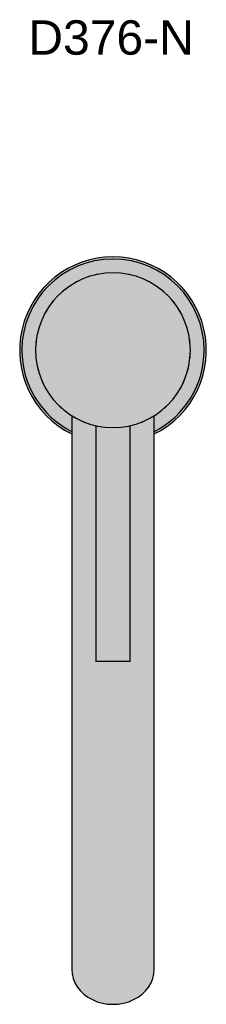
# Model space of a CAD drawing. Header units: millimetres. Extents: x 1538 to 2593, y 463 to 749.
# Tile 3 of 3: x 2538 to 2593, y 463 to 749. Entities that reach past the tile are written whole.
import ezdxf

# ---------------------------------------------------------------- set-up
doc = ezdxf.new("R2010")
doc.units = ezdxf.units.MM
doc.layers.add('Duten_R376_MatteBlack', color=250, linetype='Continuous')
doc.layers.add('P-SANR-FIXT-IDEN', color=2, linetype='Continuous', lineweight=9)
doc.styles.add('Arial', font='arial.ttf', dxfattribs={"height": 10})

msp = doc.modelspace()

# ---------------------------------------------------------------- hatches: boundary and pattern name
at = {"layer": 'Duten_R376_MatteBlack'}
for points in [[(2553.42, 628.98), (2553.42, 629.71), (2552, 630.45), (2548.96, 632.55), (2546.68, 634.54), (2544.16, 637.51), (2542.47, 640.03), (2540.94, 643.14), (2539.81, 646.51), (2539.15, 649.83), (2538.92, 653.28), (2539.15, 656.74), (2539.82, 660.14), (2541.05, 663.65), (2542.59, 666.71), (2544.69, 669.75), (2546.68, 672.02), (2549.51, 674.45), (2552.17, 676.23), (2555.28, 677.76), (2558.65, 678.89), (2561.97, 679.55), (2565.42, 679.78), (2565.42, 680.4), (2561.18, 680.07), (2557.04, 679.08), (2553.11, 677.45), (2549.29, 675.06), (2546.24, 672.46), (2543.43, 669.15), (2541.21, 665.49), (2539.62, 661.66), (2538.62, 657.45), (2538.3, 653.28), (2538.63, 649.04), (2539.62, 644.9), (2541.25, 640.97), (2543.48, 637.34), (2546.24, 634.1), (2549.51, 631.31), (2553.28, 629.04)], [(2553.42, 629.71), (2553.42, 634.26), (2553.28, 634.34), (2552.84, 634.69), (2552.2, 635.08), (2549.39, 637.51), (2547.13, 640.17), (2545.72, 642.49), (2545.37, 643.07), (2544.02, 646.33), (2543.72, 647.48), (2543.58, 647.86), (2543.47, 648.64), (2543.17, 650.08), (2543.09, 651.18), (2542.95, 652.07), (2542.95, 652.86), (2542.92, 653.28), (2543.2, 656.8), (2544.1, 660.46), (2544.75, 661.99), (2545.03, 662.76), (2545.15, 662.96), (2545.37, 663.49), (2547.22, 666.51), (2547.97, 667.41), (2548.25, 667.82), (2548.8, 668.36), (2549.51, 669.19), (2550.97, 670.48), (2551.26, 670.77), (2551.69, 671.05), (2552.42, 671.62), (2555.51, 673.48), (2555.95, 673.64), (2558.63, 674.72), (2559.72, 674.98), (2560.33, 675.2), (2560.9, 675.26), (2561.9, 675.5), (2565.42, 675.78), (2568.94, 675.5), (2569.95, 675.26), (2570.51, 675.2), (2571.12, 674.98), (2572.37, 674.68), (2576.09, 673.09), (2577.15, 672.4), (2578.65, 671.48), (2579.15, 671.05), (2579.65, 670.71), (2580.23, 670.13), (2581.33, 669.19), (2582.04, 668.36), (2582.59, 667.82), (2582.91, 667.36), (2583.22, 667.04), (2583.36, 666.82), (2583.62, 666.51), (2585.47, 663.49), (2586.82, 660.23), (2587.72, 656.31), (2587.75, 655.44), (2587.9, 653.02), (2587.87, 652.46), (2587.89, 652.07), (2587.76, 651.18), (2587.64, 649.76), (2587.38, 648.64), (2587.26, 647.86), (2587.04, 647.23), (2586.82, 646.33), (2585.47, 643.07), (2583.62, 640.05), (2580.91, 636.96), (2580.2, 636.4), (2578.42, 634.94), (2578, 634.68), (2577.42, 634.26), (2577.42, 629.71), (2578.67, 630.33), (2581.55, 632.26), (2584.16, 634.54), (2586.69, 637.51), (2588.37, 640.03), (2589.9, 643.14), (2591.04, 646.51), (2591.7, 649.83), (2591.92, 653.28), (2591.69, 656.74), (2591.02, 660.14), (2589.9, 663.42), (2588.37, 666.53), (2586.45, 669.41), (2584.16, 672.02), (2581.23, 674.52), (2578.67, 676.23), (2575.56, 677.76), (2572.18, 678.9), (2568.87, 679.55), (2565.42, 679.78), (2561.96, 679.55), (2558.56, 678.88), (2555.28, 677.76), (2552.17, 676.23), (2549.29, 674.3), (2546.68, 672.02), (2544.4, 669.41), (2542.47, 666.53), (2540.94, 663.42), (2539.82, 660.14), (2539.15, 656.73), (2538.92, 653.28), (2539.15, 649.82), (2539.82, 646.42), (2540.94, 643.14), (2542.47, 640.03), (2544.4, 637.15), (2546.68, 634.54), (2549.51, 632.11), (2552.2, 630.32), (2553.28, 629.78)], [(2577.42, 628.98), (2578.02, 629.29), (2581.36, 631.34), (2584.6, 634.1), (2587.47, 637.51), (2589.59, 640.97), (2591.22, 644.9), (2592.21, 649.04), (2592.55, 653.28), (2592.21, 657.52), (2591.22, 661.66), (2589.59, 665.59), (2587.15, 669.48), (2584.6, 672.46), (2581.23, 675.31), (2577.64, 677.49), (2573.8, 679.08), (2569.66, 680.07), (2565.42, 680.4), (2565.42, 679.78), (2568.88, 679.55), (2572.28, 678.88), (2575.79, 677.65), (2578.85, 676.11), (2581.89, 674.01), (2584.16, 672.02), (2586.45, 669.41), (2588.37, 666.53), (2589.9, 663.42), (2591.05, 660), (2591.7, 656.73), (2591.92, 653.28), (2591.69, 649.82), (2591.02, 646.42), (2589.79, 642.91), (2588.25, 639.85), (2586.15, 636.81), (2584.16, 634.54), (2581.23, 632.04), (2578.67, 630.33), (2577.42, 629.71), (2577.42, 629.11)], [(2565.42, 630.78), (2565.42, 675.78), (2561.9, 675.5), (2558.47, 674.68), (2555.21, 673.33), (2552.2, 671.48), (2549.51, 669.19), (2547.22, 666.51), (2545.37, 663.49), (2544.02, 660.23), (2543.18, 656.53), (2542.92, 653.28), (2543.2, 649.76), (2544.02, 646.33), (2545.37, 643.07), (2547.22, 640.05), (2549.51, 637.37), (2552.2, 635.08), (2555.21, 633.23), (2558.47, 631.88), (2561.9, 631.06), (2565.1, 630.81)], [(2565.42, 630.78), (2568.94, 631.06), (2572.37, 631.88), (2575.64, 633.23), (2578.65, 635.08), (2581.45, 637.51), (2583.71, 640.19), (2585.47, 643.07), (2586.82, 646.33), (2587.64, 649.76), (2587.92, 653.28), (2587.64, 656.8), (2586.82, 660.23), (2585.47, 663.49), (2583.62, 666.51), (2581.23, 669.28), (2578.65, 671.48), (2575.64, 673.33), (2572.18, 674.73), (2568.94, 675.5), (2565.42, 675.78), (2565.42, 632.52)], [(2553.83, 507.7), (2577.42, 507.7), (2577.37, 634.24), (2576.7, 633.89), (2575.55, 633.2), (2573.91, 632.46), (2573.55, 632.32), (2573.17, 632.21), (2572.18, 631.83), (2570.42, 631.4), (2570.42, 562.78), (2560.42, 562.78), (2560.42, 631.4), (2559.42, 631.65), (2558.47, 631.88), (2557.68, 632.21), (2556.8, 632.52), (2556.34, 632.76), (2555.03, 633.34), (2553.42, 634.26), (2553.42, 507.7)], [(2561.89, 562.78), (2570.42, 562.78), (2570.38, 631.4), (2568.7, 631.04), (2565.1, 630.81), (2561.69, 631.11), (2560.42, 631.4), (2560.42, 562.78), (2561.09, 562.78)], [(2565.42, 477.17), (2568.53, 477.51), (2571.42, 478.53), (2573.91, 480.15), (2575.81, 482.25), (2577.01, 484.71), (2577.42, 487.34), (2577.42, 507.7), (2553.42, 507.7), (2553.42, 487.34), (2553.83, 484.71), (2555.03, 482.25), (2556.94, 480.15), (2559.42, 478.53), (2562.32, 477.51), (2563.91, 477.33)], [(2565.42, 463.1), (2568.53, 463.45), (2571.42, 464.47), (2573.91, 466.08), (2575.81, 468.19), (2577.01, 470.65), (2577.42, 473.28), (2577.42, 487.34), (2577.01, 484.71), (2575.81, 482.25), (2573.91, 480.15), (2571.42, 478.53), (2568.53, 477.51), (2565.42, 477.17), (2562.32, 477.51), (2559.42, 478.53), (2556.94, 480.15), (2555.03, 482.25), (2553.83, 484.71), (2553.42, 487.34), (2553.42, 473.28), (2553.83, 470.65), (2555.17, 468.04), (2556.94, 466.08), (2559.42, 464.47), (2562.32, 463.45)]]:
    msp.add_hatch(color=256, dxfattribs=at).paths.add_polyline_path(points, flags=0)
h = msp.add_hatch(color=256, dxfattribs=at)
h.paths.add_polyline_path([(2586.09, 661.99), (2585.87, 662.66), (2585.79, 662.73), (2585.91, 662.43)], flags=0)
h.paths.add_polyline_path([(2583.36, 666.82), (2583.22, 667.04), (2583.1, 667.12)], flags=0)
h.paths.add_polyline_path([(2575.45, 673.4), (2575.34, 673.48), (2575.4, 673.43)], flags=0)
h.paths.add_polyline_path([(2559.72, 674.98), (2560.9, 675.26), (2560.33, 675.2)], flags=0)
h.paths.add_polyline_path([(2571.12, 674.98), (2570.51, 675.2), (2570.41, 675.15), (2570.69, 675.08)], flags=0)
h = msp.add_hatch(color=256, dxfattribs=at)
h.paths.add_polyline_path([(2560.42, 631.4), (2560.42, 631.41), (2560.27, 631.45)], flags=0)
h.paths.add_polyline_path([(2557.68, 632.21), (2556.94, 632.46), (2557.07, 632.39)], flags=0)
h.paths.add_polyline_path([(2554.05, 633.94), (2552.84, 634.69), (2553.28, 634.34)], flags=0)
h.paths.add_polyline_path([(2543.81, 647.23), (2543.47, 648.64), (2543.58, 647.86), (2543.72, 647.48)], flags=0)
h.paths.add_polyline_path([(2543.09, 651.18), (2542.98, 652.59), (2542.95, 652.07)], flags=0)
h.paths.add_polyline_path([(2547.85, 667.24), (2548.8, 668.36), (2548.25, 667.82), (2547.97, 667.41)], flags=0)
h.paths.add_polyline_path([(2550.61, 670.13), (2551.69, 671.05), (2551.26, 670.77)], flags=0)
h = msp.add_hatch(color=256, dxfattribs=at)
h.paths.add_polyline_path([(2573.17, 632.21), (2574.04, 632.52), (2573.91, 632.52), (2573.55, 632.37)], flags=0)
h.paths.add_polyline_path([(2576.79, 633.94), (2577.56, 634.34), (2578.01, 634.69), (2577.44, 634.34)], flags=0)
h.paths.add_polyline_path([(2583.67, 640.12), (2583.71, 640.17), (2583.7, 640.18)], flags=0)
h.paths.add_polyline_path([(2585.66, 643.52), (2585.85, 643.85), (2585.8, 643.87)], flags=0)
h.paths.add_polyline_path([(2587.04, 647.23), (2587.26, 647.86), (2587.26, 648.15), (2587.1, 647.48)], flags=0)
h.paths.add_polyline_path([(2587.76, 651.18), (2587.89, 652.07), (2587.86, 652.46), (2587.83, 652.07)], flags=0)
h.paths.add_polyline_path([(2586.77, 660.35), (2586.75, 660.46), (2586.75, 660.41)], flags=0)
h.paths.add_polyline_path([(2585.18, 663.96), (2585.01, 664.35), (2584.96, 664.32), (2585.01, 664.24)], flags=0)
h.paths.add_polyline_path([(2582.99, 667.24), (2582.59, 667.82), (2582.04, 668.36), (2582.85, 667.41)], flags=0)
h.paths.add_polyline_path([(2580.23, 670.13), (2579.58, 670.77), (2579.49, 670.77), (2579.54, 670.72)], flags=0)

# ---------------------------------------------------------------- linework, layer by layer
for p, q in [((2553.42, 634.26), (2553.42, 507.7)), ((2577.42, 507.7), (2577.42, 634.26)), ((2560.42, 631.41), (2560.42, 562.78)), ((2570.42, 562.78), (2570.42, 631.41)), ((2570.42, 562.78), (2560.42, 562.78)), ((2553.42, 487.34), (2553.42, 473.28)), ((2577.42, 473.28), (2577.42, 487.34))]:
    msp.add_line(p, q, dxfattribs=at)
at = {"layer": 'Duten_R376_MatteBlack', "flags": 128}
for points in [[(2553.42, 507.7), (2553.42, 503.06), (2553.42, 498.6), (2553.42, 494.49), (2553.42, 490.87), (2553.42, 487.88), (2553.42, 487.34)], [(2577.42, 487.34), (2577.42, 490.18), (2577.42, 493.68), (2577.42, 497.7), (2577.42, 502.1), (2577.42, 506.71), (2577.42, 507.7)]]:
    msp.add_lwpolyline(points, dxfattribs=at)
at = {"layer": 'Duten_R376_MatteBlack'}
for radius, start, end in [(27.13, 90, 243.7198), (26.5, 0, 180), (27.13, 296.2802, 90), (22.5, 90, 270), (22.5, 270, 90), (22.5, 117.2115, 120.8736), (22.5, 116.1449, 117.0555), (22.5, 107.679, 108.0172), (22.5, 101.6257, 104.7208), (22.5, 75.2792, 78.3743), (22.5, 71.9828, 72.321), (22.5, 62.9445, 63.8551), (22.5, 59.1264, 62.7885), (22.5, 127.9853, 131.6707), (22.5, 129.0173, 129.2174), (22.5, 48.3293, 52.0147), (22.5, 50.7826, 50.9827), (22.5, 141.1615, 142.9622), (22.5, 138.1553, 141.9418), (22.5, 38.0582, 41.8447), (22.5, 37.0378, 38.8385), (22.5, 148.5637, 152.0432), (22.5, 27.9568, 31.4363), (22.5, 154.4536, 157.1493), (22.5, 22.8507, 25.5464), (22.5, 166.6365, 168.4348), (22.5, 161.786, 162.3778), (22.5, 17.6222, 18.214), (22.5, 11.5652, 13.3635), (22.5, 171.3416, 174.834), (22.5, 5.166, 8.6584), (26.5, 180, 243.0155), (26.5, 296.9845, 0), (22.5, 182.09, 185.702), (22.5, 354.298, 357.91), (22.5, 192.2386, 195.961), (22.5, 344.039, 347.7614), (22.5, 202.6807, 206.0469), (22.5, 333.9531, 337.3193), (22.5, 215.893, 216.2865), (22.5, 323.7135, 324.107), (22.5, 225.3446, 229.0184), (22.5, 310.9816, 314.4948), (22.5, 236.1016, 239.7388), (22.5, 246.273, 249.9547), (22.5, 290.0453, 293.727), (22.5, 300.2612, 303.8984), (22.5, 256.8177, 257.2076), (22.5, 282.7924, 283.1823)]:
    msp.add_arc((2565.42, 653.28), radius, start, end, dxfattribs=at)
msp.add_ellipse((2565.42, 473.28), major_axis=(-12, 0), ratio=0.848048, start_param=0, end_param=3.141593, dxfattribs=at)

# ---------------------------------------------------------------- texts
at = {"layer": 'P-SANR-FIXT-IDEN', "insert": (2540.8, 749.2), "char_height": 10, "width": 59.3249, "attachment_point": 1, "style": 'Arial'}
msp.add_mtext('D376-N', dxfattribs=at)

doc.saveas('drawing.dxf')
